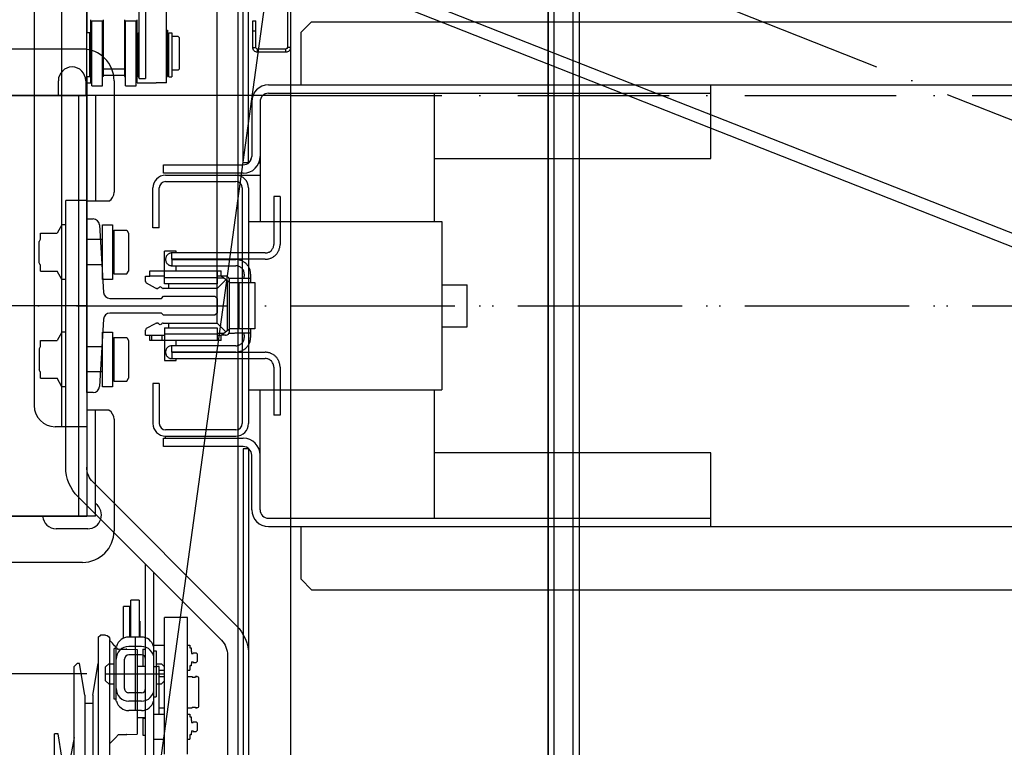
# Model space of a CAD drawing. Header units: millimetres. Extents: x 0 to 6300, y 0 to 4455.
# Tile 7 of 23: x 1590 to 2058, y 1863 to 2208. Entities that reach past the tile are written whole.
import ezdxf

# ---------------------------------------------------------------- set-up
doc = ezdxf.new("R2010")
doc.units = ezdxf.units.MM
doc.header["$LTSCALE"] = 6
doc.header["$PDSIZE"] = -3
doc.linetypes.add('ACAD_ISO10W100', pattern=[18, 12, -3, 0, -3])
for name, color, linetype in [('Cars', 2, 'Continuous'), ('CarSlings', 252, 'Continuous'), ('DASHD_25', 1, 'ACAD_ISO10W100'), ('DIM_35', 7, 'Continuous'), ('Fixings', 25, 'Continuous'), ('Guiderails', 30, 'Continuous'), ('OL', 30, 'Continuous'), ('ShaftEq', 1, 'Continuous'), ('TEXT_35', 2, 'Continuous')]:
    doc.layers.add(name, color=color, linetype=linetype)
doc.layers.add('Centerline', color=1, linetype='ACAD_ISO10W100', lineweight=25)
doc.layers.add('Others', color=1, linetype='Continuous', lineweight=25)
doc.styles.add('Arial', font='arial.ttf')
doc.dimstyles.new('KONE_mm', dxfattribs={"dimscale": 15, "dimtxt": 2, "dimasz": 2, "dimexe": 1, "dimexo": 0, "dimgap": 1, "dimtad": 1, "dimdec": 0, "dimrnd": 0.01, "dimzin": 0, "dimdsep": 46, "dimtxsty": 'Arial', "dimsah": 1, "dimcen": 0, "dimclrd": 256, "dimclre": 256, "dimclrt": 256, "dimadec": 1, "dimazin": 2, "dimtfac": 1, "dimtdec": 0, "dimtmove": 0, "dimatfit": 3, "dimfxl": 1, "dimtolj": 1, "dimtzin": 0, "dimarcsym": 0})

# ---------------------------------------------------------------- blocks, each defined once
blk = doc.blocks.new('*U365')
at = {"layer": 'Cars', "ltscale": 20}
blk.add_line((-575, -700), (-575, 700), dxfattribs=at)
at = {"layer": 'Cars'}
blk.add_line((-550, 700), (-550, -700), dxfattribs=at)
at = {"layer": 'Centerline'}
blk.add_line((-550, -100), (550, -100), dxfattribs=at)
blk = doc.blocks.new('*U368')
at = {"layer": 'Cars'}
for p, q in [((1.5, 110.17), (1.5, -110.17)), ((15.7, 110.97), (2.3, 110.97)), ((16.5, 97.48), (16.5, 110.17)), ((16.5, -110.17), (16.5, -97.48)), ((2.3, -110.97), (15.7, -110.97))]:
    blk.add_line(p, q, dxfattribs=at)
blk.add_lwpolyline([(16.5, 97.48), (18, 97.48), (18, 110.17, 0.414205), (15.7, 112.47), (2.3, 112.47, 0.414208), (0, 110.17), (0, -110.17, 0.414217), (2.3, -112.47), (15.7, -112.47, 0.414215), (18, -110.17), (18, -97.48), (16.5, -97.48)], format="xyb", dxfattribs=at)
for points in [[(2.3, 112.47), (2.3, 110.97)], [(15.7, 112.47), (15.7, 110.97)], [(0, 110.17), (1.5, 110.17)], [(18, 110.17), (16.5, 110.17)], [(16.5, 102.47), (18, 102.47)], [(16.5, -102.47), (18, -102.47)], [(0, -110.17), (1.5, -110.17)], [(2.3, -112.47), (2.3, -110.97)], [(15.7, -112.47), (15.7, -110.97)], [(18, -110.17), (16.5, -110.17)]]:
    blk.add_lwpolyline(points, dxfattribs=at)
for centre, start, end in [((2.3, 110.17), 89.9964, 179.999), ((15.7, 110.17), 359.999, 90.0032), ((2.3, -110.17), 180.0003, 269.9997), ((15.7, -110.17), 270.0006, 0.0016)]:
    blk.add_arc(centre, 0.8, start, end, dxfattribs=at)
blk = doc.blocks.new('*U376')
at = {"layer": 'Cars'}
for p, q in [((-424.5, -675), (-424.5, 675)), ((-424.5, -675), (-424.5, 675)), ((-415.5, -675), (-415.5, 675)), ((-415.5, -675), (-415.5, 675))]:
    blk.add_line(p, q, dxfattribs=at)
for points in [[(-427.5, -675), (-412.5, -675), (-412.5, 675), (-427.5, 675)], [(-427.5, 675), (-427.5, 675), (-427.5, -675), (-427.5, -675)], [(-427.5, -675), (-412.5, -675), (-412.5, 675), (-427.5, 675)], [(-427.5, 675), (-427.5, 675), (-427.5, -675), (-427.5, -675)]]:
    blk.add_lwpolyline(points, close=True, dxfattribs=at)
blk = doc.blocks.new('*U393')
at = {"layer": 'CarSlings'}
for p, q in [((-540, 135), (-545, 130)), ((-540, 135), (470, 135)), ((-545, 105), (-545, 130)), ((-560.5, 105), (560.5, 105)), ((-350, 70), (-350, 105)), ((-560.5, 101), (-350, 101)), ((-481.5, 40), (-481.5, 101)), ((-568.5, 97), (-568.5, 71)), ((-564.5, 97), (-564.5, 40)), ((-610.5, 63), (-610.5, 67)), ((-610.5, 67), (-572.5, 67)), ((-565.08, 68), (-564.5, 68)), ((-481.5, 70), (-350, 70)), ((-572.5, 63), (-610.5, 63)), ((-609.54, 62.01), (-609.53, 62)), ((-609.5, 62), (-564.5, 62)), ((-609.5, 59), (-576, 59)), ((-615.5, 37), (-615.5, 56)), ((-612.5, 37), (-612.5, 56)), ((-573, 56), (-573, -56)), ((-570, 56), (-570, -56)), ((-570, 40), (-478.05, 40)), ((-478.05, 40), (-478.05, -40)), ((-612.5, 37), (-615.5, 37)), ((-478.05, 10), (-465.95, 10)), ((-466.05, -10), (-466.05, 10)), ((-465.95, -10), (-465.95, 10)), ((-478.05, -10), (-465.95, -10)), ((-615.5, -37), (-615.5, -56)), ((-612.5, -37), (-615.5, -37)), ((-612.5, -37), (-612.5, -56)), ((-570, -40), (-478.05, -40)), ((-564.5, -97), (-564.5, -40)), ((-481.5, -101), (-481.5, -40)), ((-576, -59), (-609.5, -59)), ((-610.5, -67), (-610.5, -63)), ((-610.5, -63), (-572.5, -63)), ((-609.5, -63), (-609.5, -62)), ((-609.5, -62), (-576, -62)), ((-572.5, -67), (-610.5, -67)), ((-350, -70), (-481.5, -70)), ((-350, -105), (-350, -70)), ((-568.5, -97), (-568.5, -71)), ((-560.5, -101), (-350, -101)), ((-560.5, -105), (560.5, -105)), ((-545, -130), (-545, -105)), ((-545, -130), (-540, -135)), ((-540, -135), (540, -135)), ((-626, -157.5), (-626, -140)), ((-622, -140), (-626, -140)), ((-622, -140), (-622, -157.5)), ((-629.5, -158.07), (-629.5, -143)), ((-626.5, -143), (-629.5, -143)), ((-626.5, -157.5), (-626.5, -143)), ((-622, -150.5), (-621.5, -150)), ((-621.5, -157.5), (-621.5, -150)), ((-621, -157.5), (-627, -157.5)), ((-634, -187), (-634, -163)), ((-633, -163), (-634, -163)), ((-633, -188), (-633, -162)), ((-633, -162), (-632.8, -162)), ((-621, -162), (-627, -162)), ((-615.2, -162), (-615, -162)), ((-615, -188), (-615, -162)), ((-629, -181.97), (-629, -168.03)), ((-621, -166.02), (-627, -166.02)), ((-619, -181.97), (-619, -168.03)), ((-615, -164), (-614, -164)), ((-614, -164), (-614, -186)), ((-638, -171.75), (-636.5, -170.25)), ((-638, -178.25), (-638, -171.75)), ((-636.5, -170.25), (-634, -170.25)), ((-614, -170.25), (-611.5, -170.25)), ((-610, -171.75), (-611.5, -170.25)), ((-610, -178.25), (-610, -171.75)), ((-638, -178.25), (-636.5, -179.75)), ((-636.5, -179.75), (-634, -179.75)), ((-614, -179.75), (-611.5, -179.75)), ((-610, -178.25), (-611.5, -179.75)), ((-633, -187), (-634, -187)), ((-621, -183.98), (-627, -183.98)), ((-615, -186), (-614, -186)), ((-632.8, -188), (-633, -188)), ((-621, -188), (-627, -188)), ((-615, -188), (-615.2, -188)), ((-621, -192.5), (-627, -192.5))]:
    blk.add_line(p, q, dxfattribs=at)
for centre, radius, start, end in [((-560.5, 97), 8, 90, 180), ((-560.5, 97), 4, 90, 180), ((-572.5, 71), 8, 270, 0), ((-572.5, 71), 4, 270, 0), ((-580, 74), 12, 333.6294, 342.7678), ((-609.5, 56), 6, 90, 180), ((-576, 56), 6, 0, 90), ((-609.5, 56), 3, 90, 180), ((-576, 56), 3, 0, 90), ((-609.5, -56), 6, 180, 270), ((-609.5, -56), 3, 180, 270), ((-576, -56), 6, 270, 0), ((-576, -56), 3, 270, 0), ((-572.5, -71), 8, 0, 90), ((-572.5, -71), 4, 0, 90), ((-560.5, -97), 8, 180, 270), ((-560.5, -97), 4, 180, 270)]:
    blk.add_arc(centre, radius, start, end, dxfattribs=at)
for centre, major_axis, start_param, end_param in [((-627, -163.53), (0, 6.03), 0, 1.31427), ((-621, -163.53), (0, 6.03), -1.31427, 0), ((-627, -168.03), (0, 6.03), 0, 1.570796), ((-621, -168.03), (0, 6.03), -1.570796, 0), ((-627, -168.03), (0, 2.01), 0, 1.570796), ((-621, -168.03), (0, 2.01), -1.570796, 0), ((-627, -181.97), (0, 6.03), 1.570796, 3.141593), ((-627, -181.97), (0, 2.01), 1.570796, 3.141593), ((-621, -181.97), (0, 2.01), 3.141593, 4.712389), ((-621, -181.97), (0, 6.03), 3.141593, 4.712389), ((-627, -186.47), (0, 6.03), 1.827323, 3.141593), ((-621, -186.47), (0, 6.03), 3.141593, 4.455863)]:
    blk.add_ellipse(centre, major_axis=major_axis, ratio=0.995037, start_param=start_param, end_param=end_param, dxfattribs=at)
at = {"layer": 'Centerline'}
for p, q in [((-624, -157.5), (-624, -192.5)), ((-638, -175), (-610, -175))]:
    blk.add_line(p, q, dxfattribs=at)
blk = doc.blocks.new('*U395')
at = {"layer": 'CarSlings'}
for p, q in [((-629.5, -50), (629.5, -49.94)), ((-629.5, -56), (629.5, -55.94))]:
    blk.add_line(p, q, dxfattribs=at)
at = {"layer": 'Centerline'}
blk.add_line((-706.5, 0), (706.5, 0), dxfattribs=at)
blk = doc.blocks.new('*U397')
at = {"layer": 'CarSlings'}
for p, q in [((-2.5, 0), (-2.5, -503)), ((0, 0), (-2.5, 0)), ((0, 0), (0, -503))]:
    blk.add_line(p, q, dxfattribs=at)
blk = doc.blocks.new('*U398')
at = {"layer": 'CarSlings'}
for p, q in [((-2.5, 0), (-2.5, -685)), ((0, 0), (-2.5, 0)), ((0, 0), (0, -685))]:
    blk.add_line(p, q, dxfattribs=at)
blk = doc.blocks.new('*U402')
at = {"layer": 'Guiderails'}
for p, q in [((-647, 41.25), (-643.99, 41.25)), ((-647, -41.25), (-647, 41.25)), ((-641, 38.44), (-639, 6.31)), ((-636.01, 3.5), (-611.4, 3.5)), ((-611.4, 3.5), (-610.4, 4.5)), ((-610.4, 4.5), (-586, 4.5)), ((-586, 4.5), (-585, 3.5)), ((-585, 3.5), (-585, -3.5)), ((-611.4, -3.5), (-636.01, -3.5)), ((-610.4, -4.5), (-611.4, -3.5)), ((-586, -4.5), (-610.4, -4.5)), ((-585, -3.5), (-586, -4.5)), ((-639, -6.31), (-641, -38.44)), ((-643.99, -41.25), (-647, -41.25))]:
    blk.add_line(p, q, dxfattribs=at)
for centre, start, end in [((-643.99, 38.25), 3.5627, 90), ((-636.01, 6.5), 183.5627, 270), ((-636.01, -6.5), 90, 176.4373), ((-643.99, -38.25), 270, 356.4373)]:
    blk.add_arc(centre, 3, start, end, dxfattribs=at)
blk = doc.blocks.new('KONE-COM-SLG20-TOP')
at = {"layer": 'CarSlings'}
for points in [[(29.99, 52), (26.99, 52)], [(26.99, 52), (26.99, 29.07)], [(29.99, 52), (29.99, 29.07)], [(22.93, 22.1), (23.38, 22.1), (23.73, 22.1), (24.08, 22.18), (24.35, 22.27), (24.7, 22.27), (25.05, 22.45), (25.4, 22.54), (25.67, 22.63), (26.02, 22.8), (26.29, 22.98), (26.64, 23.07), (26.9, 23.33), (27.17, 23.51), (27.43, 23.68), (27.7, 23.95), (27.96, 24.13), (28.14, 24.39), (28.4, 24.65), (28.58, 24.92), (28.76, 25.18), (28.93, 25.45), (29.11, 25.8), (29.29, 26.07), (29.46, 26.33), (29.55, 26.68), (29.64, 27.04), (29.73, 27.39), (29.82, 27.65), (29.9, 28.01), (29.9, 28.36), (29.99, 28.71), (29.99, 29.07)], [(22.93, 25.1), (23.38, 25.1), (23.82, 25.18), (24.17, 25.27), (24.52, 25.45), (24.88, 25.54), (25.23, 25.8), (25.49, 25.98), (25.85, 26.24), (26.02, 26.6), (26.29, 26.86), (26.46, 27.21), (26.64, 27.57), (26.82, 27.92), (26.9, 28.27), (26.99, 28.71), (26.99, 29.07)], [(-19.49, 25.98), (-25.05, 25.98)], [(-25.05, 10.45), (-25.05, 25.98)], [(-21.52, 25.1), (-21.79, 25.1), (-22.05, 25.01), (-22.41, 24.92), (-22.67, 24.83), (-22.93, 24.74), (-23.2, 24.57), (-23.46, 24.39), (-23.64, 24.21), (-23.82, 23.95), (-23.99, 23.77), (-24.17, 23.51), (-24.26, 23.24), (-24.43, 22.98), (-24.43, 22.63), (-24.52, 22.36), (-24.52, 22.01)], [(22.93, 25.1), (-21.52, 25.1)], [(-21.52, 22.1), (-21.52, 25.1)], [(-19.49, 25.1), (-19.49, 25.98)], [(-24.52, 22.01), (-24.52, 21.74), (-24.43, 21.39), (-24.43, 21.13), (-24.26, 20.86), (-24.17, 20.6), (-23.99, 20.33), (-23.82, 20.07), (-23.64, 19.89), (-23.46, 19.72), (-23.2, 19.54), (-22.93, 19.36), (-22.67, 19.27), (-22.41, 19.1), (-22.05, 19.1), (-21.79, 19.01), (-21.52, 19.01)], [(22.93, 22.1), (-21.52, 22.1)], [(-21.52, 22.1), (-21.52, 22.01)], [(-21.52, 22.01), (9, 22.01)], [(-21.52, 22.01), (-21.52, 19.01)], [(-21.52, 22.01), (-21.52, 22.01)], [(-21.52, 19.01), (9, 19.01)], [(-19.49, 22.01), (-19.49, 22.1)], [(-19.49, 16.54), (-19.49, 19.01)], [(15.97, 14.95), (15.97, 15.39), (15.97, 15.75), (15.88, 16.1), (15.79, 16.36), (15.79, 16.72), (15.7, 17.07), (15.53, 17.42), (15.44, 17.69), (15.26, 18.04), (15.17, 18.3), (15, 18.66), (14.82, 18.92), (14.55, 19.19), (14.38, 19.45), (14.11, 19.72), (13.94, 19.98), (13.67, 20.16), (13.41, 20.42), (13.14, 20.6), (12.88, 20.77), (12.61, 20.95), (12.35, 21.13), (12, 21.3), (11.73, 21.48), (11.38, 21.57), (11.03, 21.66), (10.76, 21.74), (10.41, 21.83), (10.06, 21.92), (9.7, 21.92), (9.35, 22.01), (9, 22.01)], [(12.97, 14.95), (12.97, 15.39), (12.88, 15.83), (12.79, 16.19), (12.7, 16.54), (12.53, 16.89), (12.26, 17.25), (12.08, 17.51), (11.82, 17.86), (11.56, 18.04), (11.2, 18.3), (10.85, 18.48), (10.5, 18.66), (10.14, 18.83), (9.79, 18.92), (9.35, 19.01), (9, 19.01)], [(-32.02, 13.98), (-32.02, 16.54)], [(-32.02, 16.54), (-25.05, 16.54)], [(-25.05, 16.54), (0, 16.54)], [(0, 16.54), (0, 10.45)], [(0, 16.54), (1.94, 16.54)], [(1.94, 13.98), (1.94, 16.54)], [(12.97, 14.95), (12.97, 13.98)], [(15.97, 14.95), (15.97, 13.98)], [(-34.05, 11.6), (-34.05, 13.98)], [(-34.05, 13.98), (-32.02, 13.98)], [(-34.05, 11.6), (-33.96, 11.34), (-33.87, 11.07), (-33.7, 10.89), (-33.52, 10.72)], [(-29.29, 8.34), (-33.52, 10.72)], [(-25.05, 13.98), (-32.02, 13.98)], [(-25.05, 13.36), (0, 13.36)], [(0, 10.45), (-25.05, 10.45)], [(-23.02, 10.45), (-23.02, 8.25)], [(1.94, 13.98), (0, 13.98)], [(0, 13.28), (3, 13.28)], [(0, 8.25), (4.15, 12.39)], [(3.97, 13.98), (1.94, 13.98)], [(6, 10.98), (1.94, 13.98)], [(6, 11.95), (5.91, 12.39), (5.82, 12.75), (5.65, 13.1), (5.38, 13.45), (5.12, 13.63), (4.76, 13.8), (4.41, 13.98), (3.97, 13.98)], [(4.94, -11.78), (4.94, 11.78)], [(8.38, 13.01), (5.73, 13.01)], [(6, 10.98), (6, 11.95)], [(6, 10.98), (17.99, 10.98)], [(6, -10.98), (6, 10.98)], [(15.97, 13.01), (8.47, 13.01)], [(10.5, -10.98), (10.5, 10.98)], [(12.97, 13.01), (12.97, 13.98)], [(15.97, 13.98), (15.97, 13.01)], [(15.97, 13.01), (15.97, 10.98)], [(17.99, 10.98), (17.99, -10.98)], [(-29.29, 8.34), (-29.02, 8.25), (-28.76, 8.25)], [(-28.49, 8.25), (-28.76, 8.25)], [(-28.49, 8.25), (-28.23, 8.25), (-27.96, 8.34), (-27.79, 8.51), (-27.61, 8.69)], [(-26.99, 8.95), (-27.35, 8.87), (-27.61, 8.69)], [(-26.37, 8.69), (-26.73, 8.87), (-26.99, 8.95)], [(-26.37, 8.69), (-26.29, 8.51), (-26.02, 8.34), (-25.85, 8.25), (-25.58, 8.25)], [(0, 8.25), (-25.58, 8.25)], [(0, -8.25), (0, 8.25)], [(-33.52, -10.72), (-29.29, -8.42)], [(-28.76, -8.25), (-29.02, -8.25), (-29.29, -8.42)], [(-28.76, -8.25), (-28.49, -8.25)], [(-27.61, -8.69), (-27.79, -8.51), (-27.96, -8.34), (-28.23, -8.25), (-28.49, -8.25)], [(-26.99, -9.04), (-27.35, -8.95), (-27.61, -8.69)], [(-26.37, -8.69), (-26.73, -8.95), (-26.99, -9.04)], [(-25.58, -8.25), (-25.85, -8.25), (-26.02, -8.34), (-26.29, -8.51), (-26.37, -8.69)], [(-25.58, -8.25), (0, -8.25)], [(-23.02, -8.25), (-23.02, -10.54)], [(4.15, -12.39), (0, -8.25)], [(-33.52, -10.72), (-33.7, -10.89), (-33.87, -11.07), (-33.96, -11.34), (-34.05, -11.6)], [(-34.05, -13.98), (-34.05, -11.6)], [(-34.05, -13.98), (-32.02, -13.98)], [(-32.02, -16.54), (-32.02, -13.98)], [(-32.02, -13.98), (-25.05, -13.98)], [(-30.96, -16.54), (-30.96, -13.98)], [(-26.11, -16.54), (-26.11, -13.98)], [(-25.05, -10.54), (-25.05, -25.98)], [(-25.05, -10.54), (0, -10.54)], [(0, -13.45), (-25.05, -13.45)], [(0, -10.54), (0, -16.54)], [(3, -13.28), (0, -13.28)], [(0, -13.98), (1.94, -13.98)], [(1.94, -13.98), (6, -10.98)], [(1.94, -16.54), (1.94, -13.98)], [(3.97, -13.98), (1.94, -13.98)], [(3.97, -13.98), (4.41, -13.98), (4.76, -13.89), (5.12, -13.63), (5.38, -13.45), (5.65, -13.1), (5.82, -12.75), (5.91, -12.39), (6, -12.04)], [(5.73, -13.01), (8.38, -13.01)], [(17.99, -10.98), (6, -10.98)], [(6, -12.04), (6, -10.98)], [(15.97, -13.01), (8.47, -13.01)], [(12.97, -13.98), (12.97, -13.01)], [(12.97, -13.98), (12.97, -15.04)], [(15.97, -10.98), (15.97, -13.01)], [(15.97, -13.01), (15.97, -13.98)], [(15.97, -13.98), (15.97, -15.04)], [(-25.05, -16.54), (-32.02, -16.54)], [(0, -16.54), (-25.05, -16.54)], [(-19.49, -19.01), (-19.49, -16.54)], [(1.94, -16.54), (0, -16.54)], [(9, -22.01), (9.35, -22.01), (9.7, -22.01), (10.06, -21.92), (10.41, -21.83), (10.76, -21.83), (11.03, -21.66), (11.38, -21.57), (11.73, -21.48), (12, -21.3), (12.35, -21.13), (12.61, -21.04), (12.88, -20.77), (13.14, -20.6), (13.41, -20.42), (13.67, -20.16), (13.94, -19.98), (14.11, -19.72), (14.38, -19.45), (14.55, -19.19), (14.82, -18.92), (15, -18.66), (15.17, -18.3), (15.26, -18.04), (15.44, -17.77), (15.53, -17.42), (15.7, -17.07), (15.79, -16.72), (15.79, -16.45), (15.88, -16.1), (15.97, -15.75), (15.97, -15.39), (15.97, -15.04)], [(9, -19.01), (9.35, -19.01), (9.79, -18.92), (10.14, -18.83), (10.5, -18.66), (10.85, -18.57), (11.2, -18.3), (11.56, -18.13), (11.82, -17.86), (12.08, -17.6), (12.26, -17.25), (12.53, -16.89), (12.7, -16.54), (12.79, -16.19), (12.88, -15.83), (12.97, -15.39), (12.97, -15.04)], [(-21.52, -19.01), (-21.79, -19.01), (-22.05, -19.1), (-22.41, -19.19), (-22.67, -19.27), (-22.93, -19.36), (-23.2, -19.54), (-23.46, -19.72), (-23.64, -19.89), (-23.82, -20.16), (-23.99, -20.33), (-24.17, -20.6), (-24.26, -20.86), (-24.43, -21.13), (-24.43, -21.48), (-24.52, -21.74), (-24.52, -22.1)], [(-24.52, -22.1), (-24.52, -22.36), (-24.43, -22.71), (-24.43, -22.98), (-24.26, -23.24), (-24.17, -23.51), (-23.99, -23.77), (-23.82, -24.04), (-23.64, -24.21), (-23.46, -24.39), (-23.2, -24.57), (-22.93, -24.74), (-22.67, -24.83), (-22.41, -25.01), (-22.05, -25.01), (-21.79, -25.1), (-21.52, -25.1)], [(-21.52, -22.01), (-21.52, -19.01)], [(9, -19.01), (-21.52, -19.01)], [(9, -22.01), (-21.52, -22.01)], [(-21.52, -22.01), (-21.52, -22.1)], [(-21.52, -22.1), (-21.52, -25.1)], [(-21.52, -22.1), (22.93, -22.1)], [(-21.52, -22.1), (-21.52, -22.1)], [(-19.49, -22.1), (-19.49, -22.01)], [(29.99, -29.15), (29.99, -28.71), (29.9, -28.36), (29.9, -28.01), (29.82, -27.74), (29.73, -27.39), (29.64, -27.04), (29.55, -26.68), (29.46, -26.42), (29.29, -26.07), (29.11, -25.8), (28.93, -25.45), (28.76, -25.18), (28.58, -24.92), (28.4, -24.65), (28.14, -24.39), (27.96, -24.13), (27.7, -23.95), (27.43, -23.68), (27.17, -23.51), (26.9, -23.33), (26.64, -23.16), (26.29, -22.98), (26.02, -22.8), (25.67, -22.63), (25.4, -22.54), (25.05, -22.45), (24.7, -22.36), (24.35, -22.27), (24.08, -22.18), (23.73, -22.18), (23.38, -22.1), (22.93, -22.1)], [(-25.05, -25.98), (-19.49, -25.98)], [(-21.52, -25.1), (22.93, -25.1)], [(-19.49, -25.98), (-19.49, -25.1)], [(26.99, -29.15), (26.99, -28.71), (26.9, -28.27), (26.82, -27.92), (26.64, -27.57), (26.46, -27.21), (26.29, -26.86), (26.02, -26.6), (25.85, -26.24), (25.49, -26.07), (25.23, -25.8), (24.88, -25.63), (24.52, -25.45), (24.17, -25.27), (23.82, -25.18), (23.38, -25.1), (22.93, -25.1)], [(26.99, -29.15), (26.99, -52)], [(29.99, -29.15), (29.99, -52)], [(29.99, -52), (26.99, -52)]]:
    blk.add_lwpolyline(points, dxfattribs=at)
blk = doc.blocks.new('*U414')
at = {"layer": 'Centerline'}
for p, q in [((63, 100), (0, 100)), ((63, 0), (0, 0)), ((63, -100), (0, -100))]:
    blk.add_line(p, q, dxfattribs=at)
at = {"layer": 'Fixings'}
for p, q in [((0, 122), (0, 95)), ((0, 122), (8, 122)), ((61, 122), (8, 122)), ((49.5, 100), (49.5, 107)), ((62.5, 107), (62.5, 100)), ((76, 107), (76, 54)), ((5, 100), (63, 100)), ((59, 100), (59, -100)), ((63, 100), (63, -100)), ((67.24, 100), (63.08, 100)), ((67.09, 100), (67.09, 49.67)), ((0, 95), (0, -95)), ((73.5, 49.67), (63, 49.67)), ((73.5, -49.67), (63, -49.67)), ((67.24, -100), (67.24, -49.67)), ((76, -54), (76, -107)), ((0, -95), (0, -122)), ((5, -100), (63, -100)), ((67.24, -100), (63.08, -100)), ((63.5, -106), (48.5, -106)), ((0, -122), (8, -122)), ((61, -122), (8, -122))]:
    blk.add_line(p, q, dxfattribs=at)
for centre, radius, start, end in [((61, 107), 15, 0, 90), ((56, 107), 6.5, 0, 180), ((5, 95), 5, 90, 180), ((71, 54), 5, 300, 0), ((71, -54), 5, 0, 60), ((5, -95), 5, 180, 270), ((63.5, -99.5), 6.5, 270, 54.5335), ((48.5, -99.5), 6.5, 184.4435, 270), ((61, -107), 15, 270, 0)]:
    blk.add_arc(centre, radius, start, end, dxfattribs=at)
blk = doc.blocks.new('KONE-SEQ-OL35_606200-TOP')
at = {"layer": 'OL', "linetype": 'Continuous', "ltscale": 60}
for p, q in [((-31.5, 22), (-34.5, 22)), ((-34.5, 22), (-34.5, 14.11)), ((-31.5, 22.15), (-30.55, 22.7)), ((-31.5, 22), (-31.5, 22.15)), ((-20.45, 22.7), (-30.55, 22.7)), ((-20.45, 22.7), (-30.55, 22.7)), ((-19.5, 22.15), (-20.45, 22.7)), ((-19.5, 22), (-19.5, 22.15)), ((-16.5, 22), (-19.5, 22)), ((-16.5, 22), (-16.5, 14.11)), ((19.5, 22), (16.5, 22)), ((16.5, 22), (16.5, 14.11)), ((19.5, 22.15), (20.45, 22.7)), ((19.5, 22), (19.5, 22.15)), ((20.45, 22.7), (30.55, 22.7)), ((20.45, 22.7), (30.55, 22.7)), ((31.5, 22.15), (30.55, 22.7)), ((31.5, 22), (31.5, 22.15)), ((34.5, 22), (31.5, 22)), ((34.5, 22), (34.5, 14.11)), ((-38.5, 11.8), (-34.5, 14.11)), ((-12.5, 11.8), (-16.5, 14.11)), ((12.5, 11.8), (16.5, 14.11)), ((38.5, 11.8), (34.5, 14.11)), ((203.6, 13.6), (203.6, 15.4)), ((353.6, 15.4), (203.6, 15.4)), ((76.72, 10), (-50, 10)), ((-50, 0), (-50, 10)), ((-38.5, 10), (-38.5, 11.8)), ((-12.5, 10), (-12.5, 11.8)), ((12.5, 10), (12.5, 11.8)), ((38.5, 10), (38.5, 11.8)), ((214.6, 11.82), (203.6, 13.6)), ((171.5, 6), (170.1, 4.6)), ((385.7, 6), (171.5, 6)), ((205.28, 6), (214.6, 7.78)), ((-50, 0), (76.72, 0)), ((-31.5, -7.44), (-31.5, 0)), ((-19.5, -7.44), (-19.5, 0)), ((19.5, -7.44), (19.5, 0)), ((31.5, -7.44), (31.5, 0)), ((90.86, 4.14), (159.07, -64.07)), ((170.1, 3.5), (170.1, 4.6)), ((170.1, 3.5), (170.1, 4.6)), ((185.1, 0.86), (170.1, 3.5)), ((185.1, 0.86), (372.1, 0.86)), ((189.1, -2.86), (189.1, 0.86)), ((83.79, -2.93), (152, -71.14)), ((185.1, -2.86), (170.1, -5.5)), ((185.1, -2.86), (372.1, -2.86)), ((-12.5, -7.44), (-38.5, -7.44)), ((-38.5, -7.44), (-38.5, -12.3)), ((-12.5, -12.3), (-12.5, -7.44)), ((38.5, -7.44), (12.5, -7.44)), ((12.5, -7.44), (12.5, -12.3)), ((38.5, -12.3), (38.5, -7.44)), ((157.6, -5.5), (156.6, -6.5)), ((156.6, -9), (156.6, -6.5)), ((156.6, -9), (156.6, -6.5)), ((157.6, -5.5), (399.6, -5.5)), ((-38.5, -12.3), (-12.5, -12.3)), ((-35.89, -12.9), (-15.11, -12.9)), ((-35.89, -12.9), (-35.89, -19)), ((-34.5, -12.9), (-34.5, -12.3)), ((-16.5, -12.9), (-16.5, -12.3)), ((-15.11, -12.9), (-15.11, -19)), ((12.5, -12.3), (38.5, -12.3)), ((15.11, -12.9), (35.89, -12.9)), ((15.11, -12.9), (15.11, -19)), ((16.5, -12.9), (16.5, -12.3)), ((34.5, -12.9), (34.5, -12.3)), ((35.89, -12.9), (35.89, -19)), ((398.6, -11), (158.6, -11)), ((208.1, -11), (205.1, -14)), ((208.1, -11), (205.1, -14)), ((162.9, -14.5), (163.5, -15.1)), ((-35.89, -19), (-34.5, -19.8)), ((-34.5, -19.8), (-16.5, -19.8)), ((-15.11, -19), (-16.5, -19.8)), ((15.11, -19), (16.5, -19.8)), ((16.5, -19.8), (34.5, -19.8)), ((35.89, -19), (34.5, -19.8)), ((163.35, -18.84), (163.34, -19)), ((163.34, -18.96), (163.51, -24)), ((203.86, -18.96), (203.69, -24)), ((203.86, -19), (203.85, -18.85)), ((418.03, -28), (123, -28)), ((163.32, -26.74), (163.32, -28)), ((163.32, -26.74), (171.32, -26.74)), ((163.51, -24), (203.69, -24)), ((171.32, -26.74), (171.32, -28)), ((171.48, -28), (171.48, -24)), ((195.98, -28), (195.98, -24)), ((196.13, -26.74), (196.13, -28)), ((196.13, -26.74), (204.13, -26.74)), ((204.13, -26.74), (204.13, -28)), ((418.03, -32), (127, -32)), ((161.32, -32), (161.32, -37)), ((194.13, -32), (194.13, -37)), ((206.13, -32), (206.13, -37)), ((148.21, -48), (148.21, -37)), ((213.21, -37), (148.21, -37)), ((171.48, -34), (171.48, -33.95)), ((171.48, -34.5), (171.48, -34)), ((194.13, -34.5), (171.48, -34.5)), ((173.32, -34.5), (173.32, -37)), ((176.23, -34.7), (176.23, -37)), ((176.23, -34.7), (176.23, -37)), ((191.23, -34.7), (191.23, -37)), ((191.23, -34.7), (191.23, -37)), ((213.21, -48), (148.21, -48)), ((161.32, -48), (161.32, -49)), ((161.32, -49), (162.67, -49)), ((162.67, -49), (162.67, -49.7)), ((162.67, -49.7), (164.32, -49.7)), ((164.32, -49.7), (164.32, -49.79)), ((164.32, -49.79), (165.32, -49.79)), ((164.99, -50.59), (164.99, -52.04)), ((164.99, -50.59), (164.99, -52.04)), ((164.99, -50.59), (165.32, -50.59)), ((165.32, -49.79), (165.32, -50.59)), ((169.32, -49.79), (169.32, -50.59)), ((169.32, -49.79), (170.32, -49.79)), ((169.32, -50.59), (169.65, -50.59)), ((169.65, -50.59), (169.65, -52.04)), ((169.65, -50.59), (169.65, -52.04)), ((170.32, -49.7), (170.32, -49.79)), ((170.32, -49.7), (171.14, -49.7)), ((171.14, -49.7), (171.14, -49)), ((171.14, -49), (173.32, -49)), ((173.32, -48), (173.32, -49)), ((176.23, -48), (176.23, -50.1)), ((176.23, -48), (176.23, -50.1)), ((176.23, -50.1), (176.58, -50.1)), ((176.58, -50.1), (176.58, -51.7)), ((190.88, -50.1), (190.88, -51.7)), ((190.88, -50.1), (191.23, -50.1)), ((191.23, -48), (191.23, -50.1)), ((191.23, -48), (191.23, -50.1)), ((194.13, -48), (194.13, -49)), ((194.13, -49), (195.48, -49)), ((195.48, -49), (195.48, -49.7)), ((195.48, -49.7), (197.13, -49.7)), ((197.13, -49.7), (197.13, -49.79)), ((197.13, -49.79), (198.13, -49.79)), ((197.8, -50.59), (197.8, -52.04)), ((197.8, -50.59), (197.8, -52.04)), ((197.8, -50.59), (198.13, -50.59)), ((198.13, -49.79), (198.13, -50.59)), ((202.13, -49.79), (202.13, -50.59)), ((202.13, -49.79), (203.13, -49.79)), ((202.13, -50.59), (202.46, -50.59)), ((202.46, -50.59), (202.46, -52.04)), ((202.46, -50.59), (202.46, -52.04)), ((203.13, -49.7), (203.13, -49.79)), ((203.13, -49.7), (203.94, -49.7)), ((203.94, -49.7), (203.94, -49)), ((203.94, -49), (206.13, -49)), ((206.13, -48), (206.13, -49)), ((165.49, -52.54), (164.99, -52.04)), ((165.49, -52.54), (169.15, -52.54)), ((169.15, -52.54), (169.65, -52.04)), ((176.23, -52.6), (176.23, -51.7)), ((176.23, -51.7), (176.23, -52.6)), ((176.58, -51.7), (176.23, -51.7)), ((176.73, -53.1), (190.73, -53.1)), ((191.23, -51.7), (190.88, -51.7)), ((191.23, -52.6), (191.23, -51.7)), ((191.23, -51.7), (191.23, -52.6)), ((198.3, -52.54), (197.8, -52.04)), ((198.3, -52.54), (201.96, -52.54)), ((201.96, -52.54), (202.46, -52.04)), ((166.14, -67), (338.6, -67)), ((166.14, -77), (338.6, -77))]:
    blk.add_line(p, q, dxfattribs=at)
for centre, radius, start, end in [((76.72, -10), 20, 45, 90), ((76.72, -10), 10, 45, 90), ((158.6, -9), 2, 180, 270), ((263.97, -79.72), 88.23, 131.8518, 132.9115), ((119.33, -58.69), 62.05, 45.4039, 45.5474), ((142.85, -17.23), 20.57, 2.033, 6.5131), ((143.13, -17.21), 20.29, 355.3922, 355.8939), ((224.34, -17.23), 20.55, 174.0552, 177.968), ((223.45, -17.26), 19.66, 184.0983, 184.6504), ((176.03, -34.7), 0.2, 0, 90), ((191.43, -34.7), 0.2, 90, 180), ((176.73, -52.6), 0.5, 180, 270), ((190.73, -52.6), 0.5, 270, 0), ((166.14, -57), 10, 225, 270), ((166.14, -57), 20, 225, 270)]:
    blk.add_arc(centre, radius, start, end, dxfattribs=at)
for points, knots in [([(162.78, -14.39), (162.02, -13.64), (160.8, -12.51), (159.56, -11.4), (159.1, -11)], [0, 0, 0, 0, 0.638628, 1, 1, 1, 1]), ([(163.34, -19), (163.33, -19.06), (163.38, -18.52), (163.39, -18.28), (163.43, -17.37), (163.42, -16.82), (163.4, -16.5)], [0, 0, 0, 0, 0.076266, 0.293231, 0.617467, 1, 1, 1, 1]), ([(203.8, -16.5), (203.78, -16.82), (203.77, -17.37), (203.81, -18.28), (203.82, -18.52), (203.87, -19.06), (203.86, -19)], [0, 0, 0, 0, 0.382521, 0.706751, 0.923719, 1, 1, 1, 1]), ([(171.48, -33.95), (171.5, -33.87), (171.62, -33.23), (171.7, -32.57), (171.72, -32)], [0, 0, 0, 0, 0.127482, 1, 1, 1, 1])]:
    blk.add_open_spline(points, degree=3, knots=knots, dxfattribs=at)
blk = doc.blocks.new('*U426')
at = {"layer": 'Others'}
for p, q in [((-12, 329.5), (-12, -57.5)), ((-25, 319.5), (-25, -47.5)), ((28, 256), (28, 108)), ((38, 106), (38, 208)), ((25, 108), (25, 185)), ((0, 178), (0, 129.8)), ((2, 106), (2, 136)), ((8, 109.5), (8, 136)), ((18, 136), (18, 109.5)), ((24, 106), (24, 136)), ((2.5, 104.5), (2.5, 135.5)), ((2.5, 135.5), (7.5, 135.5)), ((7.5, 104.5), (7.5, 135.5)), ((18.5, 104.5), (18.5, 135.5)), ((18.5, 135.5), (23.5, 135.5)), ((23.5, 104.5), (23.5, 135.5)), ((0, 108.78), (0, 129.8)), ((1.5, 129.8), (0, 129.8)), ((1.5, 108.78), (1.5, 129.8)), ((2, 128), (1.5, 128)), ((2.5, 131), (2, 131)), ((8, 131), (7.5, 131)), ((18, 131), (18.5, 131)), ((23.5, 131), (24, 131)), ((24.5, 128), (24, 128)), ((24.5, 108.78), (24.5, 129.8)), ((24.5, 129.8), (25, 129.8)), ((38, 131), (38.5, 131)), ((38.5, 131), (38.5, 109)), ((39, 128), (38.5, 128)), ((39, 108.78), (39, 129.8)), ((39, 129.8), (40.5, 129.8)), ((40.5, 129.8), (40.5, 108.78)), ((40.6, 127.5), (40.5, 127.5)), ((40.6, 112), (40.6, 128)), ((43.5, 128), (40.6, 128)), ((44, 127.5), (43.5, 128)), ((44, 127.5), (44, 112.5)), ((18, 112.5), (8, 112.5)), ((40.6, 112.5), (40.5, 112.5)), ((44, 112.5), (43.5, 112)), ((0, 108.78), (0, -57.5)), ((1.5, 108.78), (0, 108.78)), ((2, 112), (1.5, 112)), ((2.5, 109), (2, 109)), ((8, 109), (7.5, 109)), ((8, 109), (8, 109.5)), ((18, 109.5), (8, 109.5)), ((18, 109.5), (18, 109)), ((18, 109), (18.5, 109)), ((23.5, 109), (24, 109)), ((24.5, 112), (24, 112)), ((24.5, 108.78), (25, 108.78)), ((25, 108), (28, 108)), ((38, 109), (38.5, 109)), ((39, 112), (38.5, 112)), ((39, 108.78), (40.5, 108.78)), ((43.5, 112), (40.6, 112)), ((0, 106), (2, 106)), ((2.5, 104.5), (7.5, 104.5)), ((18.5, 104.5), (23.5, 104.5)), ((24, 106), (33, 106)), ((38, 106), (33, 106)), ((-12, -57.5), (-15, -57.5)), ((0, -57.5), (-12, -57.5))]:
    blk.add_line(p, q, dxfattribs=at)
blk.add_arc((-15, -47.5), 10, 180, 270, dxfattribs=at)
blk = doc.blocks.new('SH_Walls0')
at = {"layer": 'DASHD_25'}
blk.add_line((-760, 0), (940, 0), dxfattribs=at)
blk = doc.blocks.new('*D650')
at = {"layer": 'Defpoints', "color": 0, "transparency": 16777216}
for p in [(1171.25, 2872.45), (1718.75, 2872.45), (1718.75, 1472.45)]:
    blk.add_point(p, dxfattribs=at)
at = {"layer": 'DIM_35', "lineweight": -2, "transparency": 16777216}
for p, q in [((1718.75, 2872.45), (1156.25, 2872.45)), ((1171.25, 1502.45), (1171.25, 2842.45)), ((1718.75, 1472.45), (1156.25, 1472.45))]:
    blk.add_line(p, q, dxfattribs=at)
at = {"layer": 'DIM_35', "transparency": 16777216}
for points in [[(1166.25, 2842.45), (1176.25, 2842.45), (1171.25, 2872.45)], [(1166.25, 1502.45), (1176.25, 1502.45), (1171.25, 1472.45)]]:
    blk.add_solid(points, dxfattribs=at)
at = {"layer": 'DIM_35', "transparency": 16777216, "insert": (1140.93, 2172.45), "char_height": 30, "attachment_point": 5, "rotation": 90, "style": 'Arial', "bg_fill": 3, "box_fill_scale": 1.1, "bg_fill_color": 256, "bg_fill_true_color": 13158600, "bg_fill_transparency": 0}
blk.add_mtext('\\A1;1400 DD', dxfattribs=at)
blk = doc.blocks.new('_DotSmall')
at = {"color": 0, "linetype": 'ByBlock', "const_width": 0.5}
blk.add_lwpolyline([(-0.0625, 0, 1), (0.0625, 0, 1)], format="xyb", close=True, dxfattribs=at)
blk = doc.blocks.new('*D654')
at = {"layer": 'Defpoints', "color": 0, "transparency": 16777216}
for p in [(1246.25, 2172.45), (1718.75, 2172.45), (1508.75, 2072.45)]:
    blk.add_point(p, dxfattribs=at)
at = {"layer": 'DIM_35', "lineweight": -2, "transparency": 16777216}
for p, q in [((1246.25, 2172.45), (1246.25, 2339.44)), ((1718.75, 2172.45), (1231.25, 2172.45)), ((1246.25, 2102.45), (1246.25, 2142.45)), ((1508.75, 2072.45), (1231.25, 2072.45))]:
    blk.add_line(p, q, dxfattribs=at)
at = {"layer": 'DIM_35', "transparency": 16777216}
for points in [[(1241.25, 2142.45), (1251.25, 2142.45), (1246.25, 2172.45)], [(1241.25, 2102.45), (1251.25, 2102.45), (1246.25, 2072.45)]]:
    blk.add_solid(points, dxfattribs=at)
at = {"layer": 'DIM_35', "transparency": 16777216, "insert": (1215.74, 2270.94), "char_height": 30, "attachment_point": 5, "rotation": 90, "style": 'Arial', "bg_fill": 3, "box_fill_scale": 1.1, "bg_fill_color": 256, "bg_fill_true_color": 13158600, "bg_fill_transparency": 0}
blk.add_mtext('\\A1;100 G', dxfattribs=at)
blk = doc.blocks.new('*D657')
at = {"layer": 'Defpoints', "color": 0, "transparency": 16777216}
for p in [(1508.75, 2072.45), (1471.25, 1897.45), (1621.75, 1897.45)]:
    blk.add_point(p, dxfattribs=at)
at = {"layer": 'DIM_35', "lineweight": -2, "transparency": 16777216}
for p, q in [((1508.75, 2072.45), (1456.25, 2072.45)), ((1471.25, 2042.45), (1471.25, 1927.45)), ((1621.75, 1897.45), (1456.25, 1897.45))]:
    blk.add_line(p, q, dxfattribs=at)
at = {"layer": 'DIM_35', "transparency": 16777216}
for points in [[(1466.25, 2042.45), (1476.25, 2042.45), (1471.25, 2072.45)], [(1466.25, 1927.45), (1476.25, 1927.45), (1471.25, 1897.45)]]:
    blk.add_solid(points, dxfattribs=at)
at = {"layer": 'DIM_35', "transparency": 16777216, "insert": (1440.93, 1984.95), "char_height": 30, "attachment_point": 5, "rotation": 90, "style": 'Arial', "bg_fill": 3, "box_fill_scale": 1.1, "bg_fill_color": 256, "bg_fill_true_color": 13158600, "bg_fill_transparency": 0}
blk.add_mtext('\\A1;175 AK', dxfattribs=at)
blk = doc.blocks.new('*D665')
at = {"layer": 'Defpoints', "color": 0, "transparency": 16777216}
for p in [(1558.75, 3712.45), (1558.75, 3137.45), (1683.75, 2076.95)]:
    blk.add_point(p, dxfattribs=at)
at = {"layer": 'DIM_35', "lineweight": -2, "transparency": 16777216}
for p, q in [((1558.75, 3137.45), (1558.75, 3727.45)), ((1683.75, 2076.95), (1683.75, 3727.45)), ((1653.75, 3712.45), (1588.75, 3712.45))]:
    blk.add_line(p, q, dxfattribs=at)
at = {"layer": 'DIM_35', "transparency": 16777216}
for points in [[(1588.75, 3717.45), (1588.75, 3707.45), (1558.75, 3712.45)], [(1653.75, 3717.45), (1653.75, 3707.45), (1683.75, 3712.45)]]:
    blk.add_solid(points, dxfattribs=at)
at = {"layer": 'DIM_35', "transparency": 16777216, "insert": (1621.25, 3747.12), "char_height": 30, "attachment_point": 5, "style": 'Arial', "bg_fill": 3, "box_fill_scale": 1.1, "bg_fill_color": 256, "bg_fill_true_color": 13158600, "bg_fill_transparency": 0}
blk.add_mtext('\\A1;(125)', dxfattribs=at)
blk = doc.blocks.new('*D666')
at = {"layer": 'Defpoints', "color": 0, "transparency": 16777216}
for p in [(1683.75, 3712.45), (1683.75, 2076.95), (2853.75, 2076.95)]:
    blk.add_point(p, dxfattribs=at)
at = {"layer": 'DIM_35', "lineweight": -2, "transparency": 16777216}
for p, q in [((1683.75, 2076.95), (1683.75, 3727.45)), ((2853.75, 2076.95), (2853.75, 3727.45)), ((2823.75, 3712.45), (1713.75, 3712.45))]:
    blk.add_line(p, q, dxfattribs=at)
at = {"layer": 'DIM_35', "transparency": 16777216}
for points in [[(1713.75, 3717.45), (1713.75, 3707.45), (1683.75, 3712.45)], [(2823.75, 3717.45), (2823.75, 3707.45), (2853.75, 3712.45)]]:
    blk.add_solid(points, dxfattribs=at)
at = {"layer": 'DIM_35', "transparency": 16777216, "insert": (2268.75, 3742.96), "char_height": 30, "attachment_point": 5, "style": 'Arial', "bg_fill": 3, "box_fill_scale": 1.1, "bg_fill_color": 256, "bg_fill_true_color": 13158600, "bg_fill_transparency": 0}
blk.add_mtext('\\A1;1170 DBG', dxfattribs=at)
blk = doc.blocks.new('*D671')
at = {"layer": 'Defpoints', "color": 0, "transparency": 16777216}
for p in [(1558.75, 3562.45), (1558.75, 3137.45), (1621.75, 2072.45)]:
    blk.add_point(p, dxfattribs=at)
at = {"layer": 'DIM_35', "lineweight": -2, "transparency": 16777216}
for p, q in [((1558.75, 3137.45), (1558.75, 3577.45)), ((1621.75, 2072.45), (1621.75, 3577.45)), ((1528.75, 3562.45), (1390.25, 3562.45)), ((1621.75, 3562.45), (1558.75, 3562.45)), ((1651.75, 3562.45), (1681.75, 3562.45))]:
    blk.add_line(p, q, dxfattribs=at)
at = {"layer": 'DIM_35', "transparency": 16777216}
for points in [[(1528.75, 3567.45), (1528.75, 3557.45), (1558.75, 3562.45)], [(1651.75, 3567.45), (1651.75, 3557.45), (1621.75, 3562.45)]]:
    blk.add_solid(points, dxfattribs=at)
at = {"layer": 'DIM_35', "transparency": 16777216, "insert": (1444.5, 3592.78), "char_height": 30, "attachment_point": 5, "style": 'Arial', "bg_fill": 3, "box_fill_scale": 1.1, "bg_fill_color": 256, "bg_fill_true_color": 13158600, "bg_fill_transparency": 0}
blk.add_mtext('\\A1;63 L', dxfattribs=at)

msp = doc.modelspace()

# ---------------------------------------------------------------- linework, layer by layer
at = {"layer": 'DASHD_25'}
msp.add_line((1718.75, 2172.45), (2818.75, 2172.45), dxfattribs=at)

# ---------------------------------------------------------------- block references
for name, p in [('SH_Walls0', (2268.75, 2072.45)), ('*U426', (1621.75, 2072.45))]:
    msp.add_blockref(name, p)
at = {"xscale": -1, "rotation": 90}
msp.add_blockref('KONE-SEQ-OL35_606200-TOP', (1621.75, 2072.45), dxfattribs=at)
at = {"layer": 'Cars'}
for name in ['*U365', '*U376']:
    msp.add_blockref(name, (2268.75, 2172.45), dxfattribs=at)
at = {"layer": 'Cars', "xscale": -1}
msp.add_blockref('*U368', (1718.75, 2305.45), dxfattribs=at)
at = {"layer": 'CarSlings', "yscale": -1}
msp.add_blockref('*U398', (1698.75, 2140.45), dxfattribs=at)
at = {"layer": 'CarSlings', "rotation": 338.5157643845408}
msp.add_blockref('*U395', (2286.25, 2072.45), dxfattribs=at)
at = {"layer": 'CarSlings'}
for name, p in [('*U393', (2268.75, 2072.45)), ('KONE-COM-SLG20-TOP', (1683.75, 2072.45)), ('*U402', (2268.75, 2072.45)), ('*U397', (1698.75, 2004.45))]:
    msp.add_blockref(name, p, dxfattribs=at)
at = {"layer": 'ShaftEq'}
msp.add_blockref('*U414', (1558.75, 2072.45), dxfattribs=at)

# ---------------------------------------------------------------- leaders
at = {"layer": 'TEXT_35', "annotation_type": 0, "has_hookline": 1, "hookline_direction": 1, "text_width": 114.37}
msp.add_leader([(1718.75, 2305.45), (1508.75, 782.45), (1478.75, 782.45)], dimstyle='KONE_mm', override={"dimtad": 0, "dimldrblk": 'DotSmall', "dimtfill": 1}, dxfattribs=at)

# ---------------------------------------------------------------- next in the draw order: dimensions: what is measured, and where the dimension line sits
at = {"layer": 'DIM_35'}
dim = msp.add_linear_dim(base=(1171.25, 2872.45), p1=(1718.75, 1472.45), p2=(1718.75, 2872.45), angle=90, text='<> DD', dimstyle='KONE_mm', override={"dimldrblk": 'DotSmall', "dimtfill": 1}, dxfattribs=at)
dim.commit()
dim.dimension.update_dxf_attribs({"geometry": '*D650', "text_midpoint": (1140.93, 2172.45)})

# ---------------------------------------------------------------- next in the draw order: dimensions: what is measured, and where the dimension line sits
dim = msp.add_linear_dim(base=(1246.25, 2172.45), p1=(1508.75, 2072.45), p2=(1718.75, 2172.45), angle=90, text='<> G', dimstyle='KONE_mm', override={"dimldrblk": 'DotSmall', "dimtfill": 1}, dxfattribs=at)
dim.commit()
dim.dimension.update_dxf_attribs({"geometry": '*D654', "text_midpoint": (1215.74, 2270.94)})

# ---------------------------------------------------------------- next in the draw order: dimensions: what is measured, and where the dimension line sits
dim = msp.add_linear_dim(base=(1558.75, 3712.45), p1=(1683.75, 2076.95), p2=(1558.75, 3137.45), text='(<>)', dimstyle='KONE_mm', override={"dimldrblk": 'DotSmall', "dimtfill": 1}, dxfattribs=at)
dim.commit()
dim.dimension.update_dxf_attribs({"geometry": '*D665', "text_midpoint": (1621.25, 3747.12)})
dim = msp.add_linear_dim(base=(1471.25, 1897.45), p1=(1508.75, 2072.45), p2=(1621.75, 1897.45), angle=90, text='<> AK', dimstyle='KONE_mm', override={"dimldrblk": 'DotSmall', "dimtfill": 1}, dxfattribs=at)
dim.commit()
dim.dimension.update_dxf_attribs({"geometry": '*D657', "text_midpoint": (1440.93, 1984.95)})

# ---------------------------------------------------------------- next in the draw order: dimensions: what is measured, and where the dimension line sits
dim = msp.add_linear_dim(base=(1683.75, 3712.45), p1=(2853.75, 2076.95), p2=(1683.75, 2076.95), text='<> DBG', dimstyle='KONE_mm', override={"dimldrblk": 'DotSmall', "dimtfill": 1}, dxfattribs=at)
dim.commit()
dim.dimension.update_dxf_attribs({"geometry": '*D666', "text_midpoint": (2268.75, 3742.96)})

# ---------------------------------------------------------------- next in the draw order: dimensions: what is measured, and where the dimension line sits
dim = msp.add_linear_dim(base=(1558.75, 3562.45), p1=(1621.75, 2072.45), p2=(1558.75, 3137.45), text='<> L', dimstyle='KONE_mm', override={"dimldrblk": 'DotSmall', "dimtfill": 1}, dxfattribs=at)
dim.commit()
dim.dimension.update_dxf_attribs({"geometry": '*D671', "text_midpoint": (1444.5, 3592.78)})

doc.saveas('drawing.dxf')
